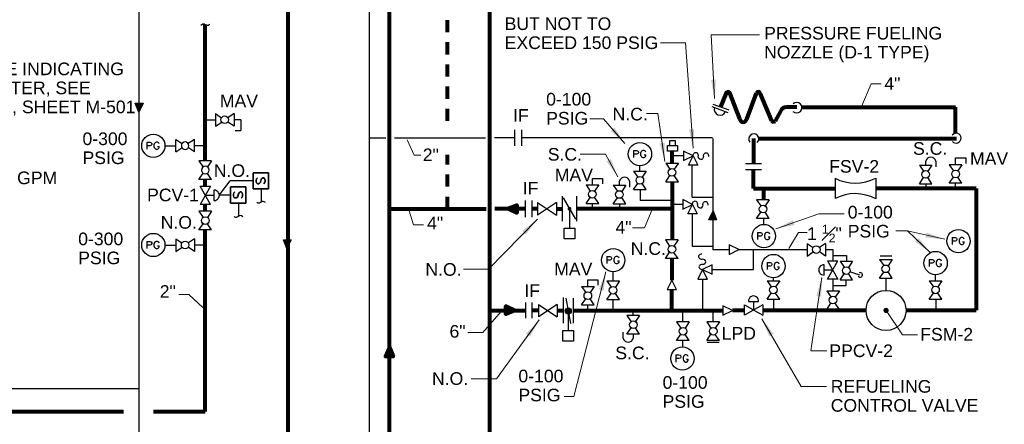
# Model space of a CAD drawing. Extents: x 698.8 to 727.4, y 795.8 to 814.9.
# Tile 8 of 9: x 717.7 to 727.4, y 803 to 807. Entities that reach past the tile are written whole.
import ezdxf

# ---------------------------------------------------------------- set-up
doc = ezdxf.new("R2010")
doc.units = 0
doc.header["$LTSCALE"] = 0.04
doc.header["$MEASUREMENT"] = 0
doc.linetypes.add('( Hidden )', pattern=[4.5, 3, -1.5])
for name, color, linetype, lineweight in [('M-Anno-Keyn', 4, 'Continuous', 18), ('M-Fuel-Elec', 113, 'Continuous', 35), ('M-Fuel-Fttg', 51, 'Continuous', 25), ('M-Fuel-Main 1', 1, 'Continuous', 80), ('M-Fuel-Recov', 6, 'Continuous', 25), ('M-Fuel-Recov 1', 6, 'Continuous', 25)]:
    doc.layers.add(name, color=color, linetype=linetype, lineweight=lineweight)
doc.styles.add('Style-Arial', font='ARIAL.TTF')

# ---------------------------------------------------------------- blocks, each defined once
blk = doc.blocks.new('*U2')
at = {"layer": 'M-Fuel-Fttg', "flags": 128}
for points in [[(-0.063, 0.0348), (-0.063, -0.0355)], [(-0.063, 0.0348), (-0.0331, 0.0348), (-0.0226, 0.0318), (-0.0196, 0.0288), (-0.0151, 0.0213), (-0.0151, 0.0123), (-0.0196, 0.0049), (-0.0226, 0.0019), (-0.0331, -0.0011), (-0.063, -0.0011)], [(0.0582, 0.0183), (0.0552, 0.0258), (0.0477, 0.0318), (0.0417, 0.0348), (0.0283, 0.0348), (0.0208, 0.0318), (0.0148, 0.0258), (0.0103, 0.0183), (0.0073, 0.0079), (0.0073, -0.0086), (0.0103, -0.0191), (0.0148, -0.0251), (0.0208, -0.0325), (0.0283, -0.0355), (0.0417, -0.0355), (0.0477, -0.0325), (0.0552, -0.0251), (0.0582, -0.0191), (0.0582, -0.0086)], [(0.0417, -0.0086), (0.0582, -0.0086)]]:
    blk.add_lwpolyline(points, dxfattribs=at)
at = {"layer": 'M-Fuel-Fttg'}
blk.add_circle((0.0008, -0.0011), 0.1154, dxfattribs=at)
blk = doc.blocks.new('*U11')
at = {"layer": 'M-Fuel-Fttg'}
for centre, start_param, end_param in [((-0.0008, 0.051), 4.742363, 7.883956), ((0.0013, 0), 1.600771, 4.742363), ((0.0034, -0.0511), 4.742363, 7.883956)]:
    blk.add_ellipse(centre, major_axis=(-0.035, 0), ratio=0.729, start_param=start_param, end_param=end_param, dxfattribs=at)

msp = doc.modelspace()

# ---------------------------------------------------------------- hatches: boundary and pattern name
at = {"layer": 'M-Anno-Keyn', "lineweight": 18}
msp.add_hatch(color=256, dxfattribs=at).paths.add_polyline_path([(726.2206, 804.0925, 1), (726.2676, 804.0689, 1)])
at = {"layer": 'M-Fuel-Fttg', "extrusion": (0, 0, -1)}
for points in [[(-718.8339, 806.0442), (-718.8763, 806.1327), (-718.7984, 806.1327)], [(-724.5639, 804.9777), (-724.5286, 805.0662), (-724.486, 804.9777)], [(-720.3025, 804.6925), (-720.3449, 804.781), (-720.267, 804.781)]]:
    msp.add_hatch(color=256, dxfattribs=at).paths.add_polyline_path(points)
at = {"layer": 'M-Fuel-Fttg'}
msp.add_hatch(color=256, dxfattribs=at).paths.add_polyline_path([(723.0949, 805.1044, 1), (723.114, 805.0708, 1)])
at = {"layer": 'M-Fuel-Main 1', "extrusion": (0, 0, -1)}
for points in [[(-722.5818, 805.0467), (-722.5818, 805.1246), (-722.4933, 805.0892)], [(-722.4738, 804.0444), (-722.5623, 804.0798), (-722.4738, 804.1223)], [(-721.2792, 803.6229), (-721.3569, 803.6245), (-721.3198, 803.7123)]]:
    msp.add_hatch(color=256, dxfattribs=at).paths.add_polyline_path(points)

# ---------------------------------------------------------------- linework, layer by layer
at = {"layer": 'M-Anno-Keyn', "lineweight": 18, "flags": 128}
for points in [[(724.5435, 806.1789), (724.5087, 806.8112), (724.9902, 806.8112)], [(724.3299, 805.6869), (724.2564, 806.7309), (724.0064, 806.7309)], [(725.9993, 806.1004), (726.0952, 806.3242), (726.1947, 806.3242)], [(723.6537, 805.7352), (723.4405, 805.9803), (723.3056, 805.9803)], [(724.0505, 805.5545), (723.9798, 806.0302), (723.8697, 806.0302)], [(721.6296, 805.6192), (721.5628, 805.6192), (721.493, 805.771)], [(723.5826, 805.4048), (723.4619, 805.6286), (723.2119, 805.6286)], [(721.6569, 804.9272), (721.5567, 804.9272), (721.5143, 805.0668)], [(723.9247, 805.0807), (723.8501, 804.8995), (723.7294, 804.8995)], [(725.1512, 804.8875), (725.5773, 805.0391), (725.8273, 805.0391)], [(722.7857, 804.9848), (722.3022, 804.489), (722.0522, 804.489)], [(725.4621, 804.8521), (725.3767, 804.8521), (725.2805, 804.6954)], [(726.8261, 804.7861), (726.4573, 804.868), (726.3412, 804.868)], [(726.6868, 804.6509), (726.4573, 804.868), (726.3549, 804.868)], [(723.4665, 804.4626), (723.1468, 803.2263), (723.0509, 803.2263)], [(725.6058, 804.4061), (725.4992, 803.6814), (725.6555, 803.6814)], [(719.4688, 804.1101), (719.3306, 804.2376), (719.2297, 804.2376)], [(722.4268, 804.0706), (722.2445, 803.8622), (722.0976, 803.8622)], [(726.2441, 804.0807), (726.407, 803.8389), (726.5562, 803.8389)], [(722.8033, 803.9862), (722.3805, 803.4036), (722.1305, 803.4036)], [(725.0125, 803.9975), (725.4033, 803.3261), (725.6533, 803.3261)]]:
    msp.add_lwpolyline(points, dxfattribs=at)
at = {"layer": 'M-Anno-Keyn', "lineweight": 18}
for points in [[(724.5083, 806.3648), (724.5435, 806.1789), (724.5582, 806.3675)], [(723.5118, 805.8603), (723.6537, 805.7352), (723.5495, 805.8931)], [(724.2918, 805.8722), (724.3299, 805.6869), (724.3417, 805.8757)], [(723.9982, 805.7363), (724.0505, 805.5545), (724.0477, 805.7436)], [(723.4716, 805.558), (723.5826, 805.4048), (723.5156, 805.5817)], [(722.6727, 804.8331), (722.7857, 804.9848), (722.6369, 804.868)], [(725.3194, 804.9739), (725.1512, 804.8875), (725.3362, 804.9268)], [(726.5334, 804.7616), (726.6868, 804.6509), (726.5678, 804.7979)], [(726.6377, 804.8023), (726.8261, 804.7861), (726.6485, 804.8512)], [(723.4437, 804.2748), (723.4665, 804.4626), (723.3953, 804.2873)], [(725.6032, 804.2169), (725.6058, 804.4061), (725.5538, 804.2242)], [(722.7134, 803.8197), (722.8033, 803.9862), (722.6729, 803.8491)]]:
    msp.add_solid(points, dxfattribs=at)
at = {"layer": 'M-Anno-Keyn', "lineweight": 18, "extrusion": (0, 0, -1)}
msp.add_solid([(-725.1285, 803.8481), (-725.0125, 803.9975), (-725.0853, 803.8229)], dxfattribs=at)
at = {"layer": 'M-Fuel-Elec'}
for p, q in [((719.9675, 805.2839), (719.9675, 805.4443)), ((719.9675, 805.4443), (720.1189, 805.4443)), ((720.1189, 805.4443), (720.1189, 805.2839)), ((719.7431, 805.1441), (719.7431, 805.3045)), ((719.7431, 805.3045), (719.8945, 805.3045)), ((719.8945, 805.3045), (719.8945, 805.1441)), ((720.1189, 805.2839), (719.9675, 805.2839)), ((719.8945, 805.1441), (719.7431, 805.1441))]:
    msp.add_line(p, q, dxfattribs=at)
at = {"layer": 'M-Fuel-Elec', "flags": 128}
for points in [[(720.0736, 805.3345), (720.0811, 805.3438), (720.0848, 805.3568), (720.0848, 805.3716), (720.0811, 805.3846), (720.0736, 805.3939), (720.0643, 805.3939), (720.0569, 805.3902), (720.0513, 805.3846), (720.0476, 805.3772), (720.0402, 805.3512), (720.0346, 805.3438), (720.0309, 805.34), (720.0216, 805.3345), (720.0105, 805.3345), (720.0012, 805.3438), (719.9975, 805.3568), (719.9975, 805.3716), (720.0012, 805.3846), (720.0105, 805.3939)], [(719.8492, 805.1946), (719.8567, 805.2039), (719.8604, 805.2169), (719.8604, 805.2318), (719.8567, 805.2448), (719.8492, 805.254), (719.84, 805.254), (719.8325, 805.2503), (719.827, 805.2448), (719.8232, 805.2373), (719.8158, 805.2113), (719.8102, 805.2039), (719.8065, 805.2002), (719.7972, 805.1946), (719.7861, 805.1946), (719.7768, 805.2039), (719.7731, 805.2169), (719.7731, 805.2318), (719.7768, 805.2448), (719.7861, 805.254)]]:
    msp.add_lwpolyline(points, dxfattribs=at)
at = {"layer": 'M-Fuel-Fttg'}
for p, q in [((724.5176, 806.1009), (724.6761, 806.0426)), ((724.5265, 806.125), (724.685, 806.0667)), ((719.5934, 806.031), (719.5934, 805.9059)), ((719.5934, 806.031), (719.6539, 805.9903)), ((719.7776, 806.031), (719.717, 805.9903)), ((719.7776, 806.031), (719.7776, 805.9059)), ((719.5934, 805.9059), (719.6551, 805.9473)), ((719.7776, 805.9059), (719.7159, 805.9473)), ((722.5591, 805.8706), (722.5591, 805.7108)), ((722.6283, 805.8706), (722.6283, 805.7108)), ((719.2005, 805.7757), (719.2622, 805.7344)), ((719.2005, 805.6506), (719.2005, 805.7757)), ((719.3847, 805.7757), (719.323, 805.7344)), ((719.3847, 805.6506), (719.3847, 805.7757)), ((719.2005, 805.6506), (719.261, 805.6911)), ((719.3847, 805.6506), (719.3242, 805.6911)), ((724.0755, 805.7136), (724.1768, 805.7136)), ((724.0755, 805.6594), (724.0755, 805.7136)), ((724.1013, 805.765), (724.1529, 805.765)), ((724.1013, 805.7136), (724.1013, 805.765)), ((724.1529, 805.765), (724.1529, 805.7136)), ((724.1768, 805.7136), (724.1768, 805.6594)), ((724.1768, 805.6594), (724.0755, 805.6594)), ((724.3307, 805.6126), (724.2362, 805.6599)), ((724.2362, 805.6599), (724.2362, 805.5654)), ((724.2362, 805.5654), (724.3307, 805.6126)), ((724.2834, 805.5183), (724.3307, 805.6126)), ((724.3307, 805.6126), (724.3779, 805.5183)), ((719.5538, 805.5625), (719.4288, 805.5625)), ((719.4288, 805.5625), (719.4701, 805.5008)), ((719.5538, 805.5625), (719.5132, 805.502)), ((724.0596, 805.5401), (724.1002, 805.4797)), ((724.0596, 805.5401), (724.1848, 805.5401)), ((724.1848, 805.5401), (724.1435, 805.4785)), ((724.3779, 805.5183), (724.2834, 805.5183)), ((724.8489, 805.5355), (725.0092, 805.5355)), ((726.5748, 805.5205), (726.6154, 805.46)), ((726.5748, 805.5205), (726.6999, 805.5205)), ((726.6999, 805.5205), (726.6585, 805.4588)), ((726.8709, 805.5246), (726.9122, 805.4629)), ((726.996, 805.5246), (726.8709, 805.5246)), ((726.996, 805.5246), (726.9553, 805.4641)), ((719.4288, 805.3783), (719.4701, 805.44)), ((719.5538, 805.3783), (719.5132, 805.4388)), ((723.7409, 805.4615), (723.7816, 805.4011)), ((723.7409, 805.4615), (723.8662, 805.4615)), ((723.8662, 805.4615), (723.8248, 805.3999)), ((724.0596, 805.356), (724.1002, 805.4164)), ((724.1848, 805.356), (724.1435, 805.4176)), ((725.0092, 805.4744), (724.8489, 805.4744)), ((725.7383, 805.3905), (725.7383, 805.1883)), ((726.1425, 805.3915), (726.1425, 805.1854)), ((726.5748, 805.3363), (726.6154, 805.3968)), ((726.6999, 805.3363), (726.6585, 805.398)), ((726.8709, 805.3404), (726.9122, 805.4021)), ((726.996, 805.3404), (726.9553, 805.4011)), ((719.5538, 805.3783), (719.4288, 805.3783)), ((719.5441, 805.3106), (719.4409, 805.1301)), ((719.5441, 805.1301), (719.4409, 805.3106)), ((719.4409, 805.3106), (719.5441, 805.3106)), ((719.6321, 805.2243), (719.7391, 805.3641)), ((719.9675, 805.3641), (719.7391, 805.3641)), ((720.0458, 805.2859), (720.0458, 805.1526)), ((723.2695, 805.324), (723.31, 805.2635)), ((723.2695, 805.324), (723.3946, 805.324)), ((723.3946, 805.324), (723.3532, 805.2623)), ((723.5386, 805.3213), (723.5793, 805.2608)), ((723.5386, 805.3213), (723.6637, 805.3213)), ((723.6637, 805.3213), (723.6223, 805.2596)), ((723.7409, 805.2774), (723.7816, 805.338)), ((723.8662, 805.2774), (723.8248, 805.339)), ((724.0596, 805.356), (724.1848, 805.356)), ((726.5748, 805.3363), (726.6999, 805.3363)), ((726.996, 805.3404), (726.8709, 805.3404)), ((719.5781, 805.2203), (719.4925, 805.2203)), ((719.5781, 805.2716), (719.5781, 805.1703)), ((719.6321, 805.2243), (719.7431, 805.2243)), ((723.0332, 805.2116), (723.0332, 804.9637)), ((723.043, 805.1946), (723.1636, 804.9847)), ((723.1757, 805.2116), (723.1757, 804.9637)), ((723.2695, 805.1398), (723.31, 805.2003)), ((723.3946, 805.1398), (723.3532, 805.2015)), ((723.5386, 805.1371), (723.5793, 805.1977)), ((723.6637, 805.1371), (723.6223, 805.1988)), ((723.7409, 805.2774), (723.8662, 805.2774)), ((719.5441, 805.1301), (719.4409, 805.1301)), ((719.8214, 805.146), (719.8214, 805.0127)), ((722.6655, 805.1687), (722.6655, 805.0053)), ((722.732, 805.1687), (722.732, 805.0053)), ((722.7877, 805.1497), (722.9741, 805.0247)), ((722.9741, 805.1497), (722.7877, 805.0247)), ((722.7877, 805.1497), (722.7877, 805.0247)), ((722.9741, 805.1497), (722.9741, 805.0247)), ((723.1045, 805.0876), (723.1045, 804.8947)), ((723.2695, 805.1398), (723.3946, 805.1398)), ((723.5386, 805.1371), (723.6637, 805.1371)), ((724.3244, 805.1309), (724.2299, 805.1783)), ((724.2299, 805.1783), (724.2299, 805.0838)), ((724.2299, 805.0838), (724.3244, 805.1309)), ((724.2772, 805.0366), (724.3244, 805.1309)), ((724.3244, 805.1309), (724.3716, 805.0366)), ((724.961, 805.1771), (725.0025, 805.1154)), ((725.0863, 805.1771), (724.961, 805.1771)), ((725.0863, 805.1771), (725.0456, 805.1166)), ((719.4288, 805.0624), (719.4701, 805.0007)), ((719.5538, 805.0624), (719.4288, 805.0624)), ((719.5538, 805.0624), (719.5132, 805.0019)), ((724.3716, 805.0366), (724.2772, 805.0366)), ((724.961, 804.9929), (725.0025, 805.0546)), ((725.0863, 804.9929), (724.961, 804.9929)), ((725.0863, 804.9929), (725.0456, 805.0534)), ((719.4288, 804.8782), (719.4701, 804.9399)), ((719.5538, 804.8782), (719.5132, 804.9387)), ((723.0523, 804.8947), (723.1566, 804.8947)), ((723.0523, 804.7891), (723.0523, 804.8947)), ((723.1566, 804.8947), (723.1566, 804.7891)), ((719.5538, 804.8782), (719.4288, 804.8782)), ((719.2005, 804.7901), (719.2005, 804.665)), ((719.2005, 804.7901), (719.261, 804.7496)), ((719.2005, 804.665), (719.2622, 804.7063)), ((719.3847, 804.665), (719.323, 804.7063)), ((719.3847, 804.7901), (719.3242, 804.7496)), ((719.3847, 804.7901), (719.3847, 804.665)), ((723.1566, 804.7891), (723.0523, 804.7891)), ((724.0565, 804.7791), (724.0978, 804.7176)), ((724.1816, 804.7791), (724.0565, 804.7791)), ((724.1816, 804.7791), (724.1411, 804.7186)), ((724.7833, 804.6833), (724.6883, 804.7294)), ((724.6883, 804.7294), (724.6895, 804.6349)), ((725.4604, 804.7443), (725.4604, 804.6192)), ((725.4604, 804.7443), (725.5209, 804.7036)), ((725.6446, 804.7443), (725.5841, 804.7036)), ((725.6446, 804.7443), (725.6446, 804.6192)), ((724.0565, 804.5951), (724.0978, 804.6566)), ((724.1816, 804.5951), (724.1411, 804.6556)), ((724.6895, 804.6349), (724.7833, 804.6833)), ((725.4604, 804.6192), (725.5221, 804.6606)), ((725.6446, 804.6192), (725.5829, 804.6606)), ((724.1816, 804.5951), (724.0565, 804.5951)), ((724.5193, 804.5333), (724.4249, 804.4861)), ((724.5193, 804.439), (724.5193, 804.5333)), ((725.6303, 804.4307), (725.6303, 804.5321)), ((725.6643, 804.3916), (725.7675, 804.5722)), ((725.6643, 804.5722), (725.7675, 804.3916)), ((725.6643, 804.5722), (725.7675, 804.5722)), ((725.7878, 804.5679), (725.8285, 804.5075)), ((725.7878, 804.5679), (725.9129, 804.5679)), ((725.9129, 804.5679), (725.8715, 804.5063)), ((726.1804, 804.5847), (726.2209, 804.524)), ((726.1804, 804.5847), (726.3055, 804.5847)), ((726.3055, 804.5847), (726.2642, 804.523)), ((724.4249, 804.4861), (724.3777, 804.3916)), ((724.4249, 804.4861), (724.5193, 804.439)), ((724.4722, 804.3916), (724.4249, 804.4861)), ((725.6303, 804.4818), (725.7159, 804.4818)), ((725.7878, 804.3838), (725.8285, 804.4442)), ((725.9129, 804.3838), (725.8715, 804.4454)), ((725.8823, 804.4651), (725.9797, 804.4316)), ((726.1804, 804.4005), (726.2209, 804.461)), ((726.3055, 804.4005), (726.2642, 804.4622)), ((723.2251, 804.3185), (723.2658, 804.258)), ((723.2251, 804.3185), (723.3502, 804.3185)), ((723.3502, 804.3185), (723.3088, 804.2568)), ((723.4761, 804.3723), (723.5166, 804.3118)), ((723.4761, 804.3723), (723.6011, 804.3723)), ((723.6011, 804.3723), (723.5598, 804.3108)), ((724.1202, 804.3814), (724.0731, 804.2869)), ((724.1674, 804.2869), (724.1202, 804.3814)), ((724.3777, 804.3916), (724.4722, 804.3916)), ((725.0654, 804.3752), (725.1059, 804.3147)), ((725.0654, 804.3752), (725.1905, 804.3752)), ((725.1905, 804.3752), (725.1491, 804.3135)), ((725.7675, 804.3916), (725.6643, 804.3916)), ((725.7878, 804.3838), (725.9129, 804.3838)), ((726.1804, 804.4005), (726.3055, 804.4005)), ((726.6735, 804.3752), (726.7142, 804.3147)), ((726.6735, 804.3752), (726.7986, 804.3752)), ((726.7986, 804.3752), (726.7573, 804.3135)), ((723.0418, 804.2102), (723.0418, 803.9529)), ((723.4761, 804.1883), (723.5166, 804.2488)), ((723.6011, 804.1883), (723.5598, 804.2498)), ((724.0731, 804.2869), (724.1674, 804.2869)), ((725.0654, 804.191), (725.1059, 804.2517)), ((725.1905, 804.191), (725.1491, 804.2527)), ((725.6559, 804.2748), (725.6964, 804.2143)), ((725.6559, 804.2748), (725.781, 804.2748)), ((725.781, 804.2748), (725.7396, 804.2131)), ((726.6735, 804.191), (726.7142, 804.2517)), ((726.7986, 804.191), (726.7573, 804.2527)), ((722.6682, 804.1594), (722.6682, 804.0045)), ((722.732, 804.1594), (722.732, 804.0045)), ((722.7973, 804.1406), (722.9838, 804.0156)), ((722.9838, 804.1406), (722.7973, 804.0156)), ((722.7973, 804.1406), (722.7973, 804.0156)), ((722.9838, 804.1406), (722.9838, 804.0156)), ((723.0689, 804.2008), (723.1152, 803.95)), ((723.1412, 804.203), (723.1412, 803.9551)), ((723.2251, 804.1343), (723.2658, 804.195)), ((723.2251, 804.1343), (723.3502, 804.1343)), ((723.3502, 804.1343), (723.3088, 804.196)), ((723.4761, 804.1883), (723.6011, 804.1883)), ((724.6266, 804.127), (724.6265, 804.0325)), ((724.721, 804.0795), (724.6266, 804.127)), ((724.8404, 804.1357), (725.0208, 804.0325)), ((725.0208, 804.1357), (724.8404, 804.0325)), ((724.8404, 804.0325), (724.8404, 804.1357)), ((724.8793, 804.1697), (724.9807, 804.1697)), ((724.9306, 804.1697), (724.9306, 804.0841)), ((725.0208, 804.1357), (725.0208, 804.0325)), ((725.0654, 804.191), (725.1905, 804.191)), ((725.6559, 804.0906), (725.6964, 804.1511)), ((725.781, 804.0906), (725.7396, 804.1522)), ((726.6735, 804.191), (726.7986, 804.191)), ((723.0922, 804.0754), (723.0922, 803.8826)), ((723.6744, 804.0301), (723.7158, 803.9684)), ((723.7997, 804.0301), (723.6744, 804.0301)), ((723.7997, 804.0301), (723.759, 803.9696)), ((724.6265, 804.0325), (724.721, 804.0795)), ((725.6559, 804.0906), (725.781, 804.0906)), ((724.1672, 803.9667), (724.2086, 803.905)), ((724.2923, 803.9667), (724.1672, 803.9667)), ((724.2923, 803.9667), (724.2518, 803.9062)), ((724.4662, 803.9667), (724.5076, 803.905)), ((724.5913, 803.9667), (724.4662, 803.9667)), ((724.5913, 803.9667), (724.5506, 803.9062)), ((723.04, 803.8826), (723.1443, 803.8826)), ((723.04, 803.777), (723.04, 803.8826)), ((723.1443, 803.8826), (723.1443, 803.777)), ((723.6744, 803.8459), (723.7158, 803.9076)), ((723.7997, 803.8459), (723.6744, 803.8459)), ((723.7997, 803.8459), (723.759, 803.9064)), ((724.1672, 803.7825), (724.2086, 803.8442)), ((724.2923, 803.7825), (724.2518, 803.843)), ((724.4662, 803.7825), (724.5076, 803.8442)), ((724.5913, 803.7825), (724.5506, 803.843)), ((723.1443, 803.777), (723.04, 803.777)), ((724.2923, 803.7825), (724.1672, 803.7825)), ((724.5913, 803.7825), (724.4662, 803.7825))]:
    msp.add_line(p, q, dxfattribs=at)
for centre, radius in [((719.6855, 805.9696), 0.0378), ((724.121, 805.4481), 0.0378), ((723.8024, 805.3695), 0.0378), ((726.6362, 805.4284), 0.0378), ((726.9346, 805.4325), 0.0378), ((723.3308, 805.2319), 0.0378), ((723.6, 805.2292), 0.0378), ((725.0248, 805.085), 0.0378), ((719.4925, 804.9703), 0.0378), ((719.2926, 804.7287), 0.0378), ((724.1202, 804.6871), 0.0378), ((725.5525, 804.6829), 0.0378), ((725.8492, 804.4759), 0.0378), ((726.2418, 804.4925), 0.0378), ((723.5374, 804.2803), 0.0378), ((725.1267, 804.2832), 0.0378), ((726.7349, 804.2832), 0.0378), ((723.2865, 804.2265), 0.0378), ((725.7172, 804.1827), 0.0378), ((726.2441, 804.0807), 0.1983), ((723.0921, 804.0754), 0.0302), ((723.0921, 804.0754), 0.0293), ((723.0921, 804.0754), 0.0286), ((723.0921, 804.0754), 0.0274), ((723.0921, 804.0754), 0.0257), ((723.0921, 804.0754), 0.0246), ((723.0921, 804.0754), 0.0226), ((723.0921, 804.0754), 0.0213), ((723.0921, 804.0754), 0.0196), ((723.0921, 804.0754), 0.0189), ((723.0921, 804.0754), 0.0173), ((723.0921, 804.0754), 0.0166), ((723.0921, 804.0754), 0.0151), ((723.0921, 804.0754), 0.0133), ((723.0921, 804.0754), 0.0117), ((723.0921, 804.0754), 0.0104), ((723.0921, 804.0754), 0.00944), ((723.0921, 804.0754), 0.00723), ((723.0921, 804.0754), 0.00596), ((723.0921, 804.0754), 0.00378), ((723.0921, 804.0754), 0.00186), ((723.7382, 803.938), 0.0378), ((724.2309, 803.8746), 0.0378), ((724.5299, 803.8746), 0.0378)]:
    msp.add_circle(centre, radius, dxfattribs=at)
at = {"layer": 'M-Fuel-Fttg', "extrusion": (0, 0, -1)}
for centre in [(-719.2926, 805.7119), (-719.4925, 805.4704)]:
    msp.add_circle(centre, 0.0378, dxfattribs=at)
at = {"layer": 'M-Fuel-Fttg'}
for centre, radius, start, end in [((724.5969, 806.0718), 0.057, 159.8238, 339.8238), ((725.3584, 806.0893), 0.0523, 224.31742, 132.5003), ((724.9323, 805.7802), 0.0499, 313.96441, 220.24296), ((726.9389, 805.7872), 0.0489, 222.54404, 140.76388), ((725.9396, 805.7781), 0.4367, 242.55708, 297.70279), ((719.5814, 805.2209), 0.0508, 266.27564, 93.72436), ((725.9383, 804.811), 0.4265, 61.37855, 117.78367), ((725.6269, 804.4813), 0.0508, 86.27564, 273.72436), ((725.9868, 804.4325), 0.0236, 216.8699, 111.39826), ((724.9301, 804.173), 0.0508, 356.27564, 183.72436)]:
    msp.add_arc(centre, radius, start, end, dxfattribs=at)
for points in [[(719.4467, 806.9071), (719.4656, 806.9197), (719.4845, 806.9228), (719.5002, 806.9071), (719.5191, 806.9039), (719.538, 806.9165), (719.538, 806.9165)], [(720.0893, 805.1486), (720.0673, 805.1643), (720.0505, 805.157), (720.0327, 805.1423), (720.0107, 805.1402), (720.0034, 805.1518)], [(719.8649, 805.0088), (719.8429, 805.0245), (719.8262, 805.0172), (719.8083, 805.0025), (719.7863, 805.0004), (719.779, 805.0119)]]:
    msp.add_open_spline(points, degree=3, dxfattribs=at)
for points in [[(718.8339, 806.0442), (718.7984, 806.1327), (718.8763, 806.1327)], [(724.5286, 805.0662), (724.5639, 804.9777), (724.486, 804.9777)], [(720.3025, 804.6925), (720.267, 804.781), (720.3449, 804.781)]]:
    msp.add_3dface(points, dxfattribs=at)
at = {"layer": 'M-Fuel-Main 1'}
for p, q in [((722.3156, 802.3783), (722.3156, 812.1339)), ((720.3138, 802.1019), (720.3138, 811.7266)), ((721.3195, 800.5221), (721.3195, 811.727)), ((719.4925, 805.5625), (719.4925, 806.9146)), ((724.6558, 806.228), (724.6037, 806.0973)), ((724.7934, 805.9777), (724.6975, 806.228)), ((724.862, 805.977), (724.9603, 806.2337)), ((725.1105, 805.9582), (724.9956, 806.2335)), ((725.3606, 806.0946), (725.2605, 806.0946)), ((725.4105, 806.0939), (726.9336, 806.0939)), ((726.9336, 805.8352), (726.9336, 806.0939)), ((725.1979, 806.0527), (725.1438, 805.9555)), ((724.9291, 805.783), (724.9291, 805.5355)), ((724.981, 805.7829), (726.9433, 805.7836)), ((724.1223, 805.5401), (724.1223, 805.6587)), ((724.9291, 805.2871), (724.9291, 805.4744)), ((719.4925, 805.3106), (719.4925, 805.3783)), ((724.1231, 805.3553), (724.1231, 804.7791)), ((724.9291, 805.2871), (725.7383, 805.2871)), ((725.0311, 805.1771), (725.0311, 805.2871)), ((727.1366, 805.2895), (726.1425, 805.2895)), ((727.1366, 805.2895), (727.1366, 804.0842)), ((719.4925, 805.0624), (719.4925, 805.1301)), ((721.32, 805.0887), (722.2785, 805.0887)), ((722.3653, 805.0889), (722.6655, 805.0889)), ((722.732, 805.0889), (722.7879, 805.0889)), ((722.9746, 805.0884), (723.0332, 805.0884)), ((724.1231, 805.087), (723.1757, 805.087)), ((719.4925, 803.0806), (719.4925, 804.8782)), ((724.1202, 804.5951), (724.1202, 804.3814)), ((724.1202, 804.0798), (724.1202, 804.2869)), ((722.3154, 804.0798), (722.6682, 804.0798)), ((722.7973, 804.0798), (722.732, 804.0798)), ((722.9831, 804.0798), (723.0418, 804.0798)), ((723.1412, 804.0798), (724.628, 804.0796)), ((724.8395, 804.0795), (724.721, 804.0795)), ((725.0217, 804.0827), (726.0458, 804.0827)), ((726.4424, 804.0842), (727.1366, 804.0842)), ((715.0039, 803.0806), (718.6804, 803.0806)), ((718.9775, 803.0806), (719.4925, 803.0806))]:
    msp.add_line(p, q, dxfattribs=at)
at = {"layer": 'M-Fuel-Main 1', "linetype": '( Hidden )'}
for p, q in [((721.8937, 805.9577), (721.8937, 810.3314)), ((721.8937, 805.0876), (721.8937, 805.6209))]:
    msp.add_line(p, q, dxfattribs=at)
at = {"layer": 'M-Fuel-Main 1'}
for centre, radius, start, end in [((724.6766, 806.2245), 0.0211, 9.57842, 170.42157), ((724.978, 806.2295), 0.0181, 12.71595, 166.84955), ((725.2565, 806.0327), 0.0619, 86.28814, 161.09199), ((724.8278, 805.9817), 0.0346, 186.56492, 352.21003), ((725.1285, 805.9731), 0.0234, 219.51854, 310.8801)]:
    msp.add_arc(centre, radius, start, end, dxfattribs=at)
for points in [[(722.4933, 805.0892), (722.5818, 805.1246), (722.5818, 805.0467)], [(722.5623, 804.0798), (722.4738, 804.0444), (722.4738, 804.1223)], [(721.3198, 803.7123), (721.3569, 803.6245), (721.2792, 803.6229)]]:
    msp.add_3dface(points, dxfattribs=at)
at = {"layer": 'M-Fuel-Recov'}
for p, q in [((721.1189, 811.1482), (721.1189, 800.6724)), ((718.8336, 807.9523), (718.8336, 802.1915)), ((721.1201, 805.7894), (721.2841, 805.7894)), ((721.369, 805.7893), (722.2708, 805.7893)), ((722.5591, 805.7894), (722.3619, 805.7894)), ((724.5245, 805.7894), (722.6283, 805.7894)), ((724.5279, 805.7848), (724.5279, 804.6823)), ((724.2364, 805.6126), (724.1202, 805.6126)), ((726.9346, 805.5917), (727.0351, 805.5917)), ((726.9346, 805.5246), (726.9346, 805.5917)), ((727.0351, 805.5917), (727.0351, 805.5372)), ((723.8036, 805.4615), (723.8035, 805.5142)), ((724.3213, 805.2022), (724.3213, 805.5164)), ((726.6373, 805.5205), (726.6373, 805.561)), ((726.7369, 805.561), (726.7369, 805.502)), ((723.3314, 805.3877), (723.4305, 805.3877)), ((723.332, 805.324), (723.3314, 805.3877)), ((723.4305, 805.3877), (723.4305, 805.3349)), ((723.6011, 805.3213), (723.6011, 805.3618)), ((723.7008, 805.3618), (723.7008, 805.3028)), ((726.6373, 805.3363), (726.6373, 805.2866)), ((726.9283, 805.3404), (726.9283, 805.2902)), ((723.8041, 805.2774), (723.8041, 805.169)), ((724.3213, 805.2022), (724.5286, 805.2022)), ((723.3291, 805.1398), (723.3291, 805.0853)), ((723.6011, 805.1371), (723.6011, 805.0874)), ((724.1231, 805.169), (723.8041, 805.169)), ((724.2299, 805.1309), (724.1233, 805.1309)), ((724.3213, 805.0347), (724.3213, 804.7164)), ((725.028, 804.9929), (725.028, 804.9329)), ((724.3213, 804.7164), (724.5279, 804.7164)), ((724.6888, 804.6823), (724.5279, 804.6823)), ((724.7833, 804.6833), (725.4604, 804.6828)), ((724.9306, 804.4861), (724.9306, 804.6829)), ((725.6436, 804.6829), (725.7159, 804.6829)), ((725.7159, 804.6829), (725.7159, 804.5741)), ((725.7159, 804.6243), (725.8509, 804.6243)), ((725.8509, 804.6243), (725.8509, 804.5698)), ((726.1869, 804.6222), (726.3033, 804.6222)), ((723.5386, 804.3749), (723.5384, 804.4634)), ((724.5192, 804.4861), (724.9306, 804.4861)), ((725.1279, 804.3752), (725.1279, 804.4049)), ((726.7361, 804.3752), (726.7361, 804.4345)), ((723.2869, 804.3824), (723.386, 804.3824)), ((723.2876, 804.3185), (723.2869, 804.3824)), ((723.386, 804.3824), (723.3847, 804.3303)), ((724.4261, 804.0795), (724.4261, 804.3916)), ((725.7159, 804.394), (725.7159, 804.2766)), ((725.7159, 804.3269), (725.8478, 804.3269)), ((725.8478, 804.3269), (725.8478, 804.3856)), ((726.243, 804.4005), (726.2414, 804.279)), ((723.2847, 804.1343), (723.2847, 804.0798)), ((723.5391, 804.0798), (723.5391, 804.1883)), ((725.1285, 804.191), (725.1285, 804.0827)), ((726.7368, 804.191), (726.7368, 804.0827)), ((723.737, 804.0301), (723.737, 804.0798)), ((724.2246, 804.0795), (724.2246, 803.9667)), ((724.5267, 804.0795), (724.5267, 803.9667)), ((723.6375, 803.8054), (723.6375, 803.8644)), ((723.737, 803.8459), (723.737, 803.8054)), ((724.2246, 803.7825), (724.2246, 803.7193)), ((724.4701, 803.7658), (724.5896, 803.7658)), ((718.8336, 803.3036), (716.412, 803.3036))]:
    msp.add_line(p, q, dxfattribs=at)
for centre, start, end in [((726.6871, 805.5483), 14.29264, 165.70736), ((723.6509, 805.3491), 14.29264, 165.70736), ((723.6873, 803.8181), 194.29264, 345.70736)]:
    msp.add_arc(centre, 0.0514, start, end, dxfattribs=at)
at = {"layer": 'M-Fuel-Recov 1'}
for p, q in [((719.4925, 805.9696), (719.5965, 805.9696)), ((719.8444, 805.9696), (719.7769, 805.9695)), ((719.8444, 805.9696), (719.8444, 805.8647)), ((719.7872, 805.8647), (719.8444, 805.8647)), ((719.0925, 805.712), (719.1996, 805.712)), ((719.4925, 805.712), (719.3854, 805.712)), ((719.0925, 804.7287), (719.1996, 804.7287)), ((719.4925, 804.7287), (719.3854, 804.7287))]:
    msp.add_line(p, q, dxfattribs=at)

# ---------------------------------------------------------------- block references
at = {"layer": 'M-Fuel-Fttg'}
for p in [(718.9762, 805.7131), (723.8027, 805.6307), (725.0322, 804.8186), (718.9762, 804.7298), (726.9619, 804.7685), (723.5376, 804.5799), (725.127, 804.5214), (726.7352, 804.5511), (724.2238, 803.605)]:
    msp.add_blockref('*U2', p, dxfattribs=at)
at = {"layer": 'M-Fuel-Fttg', "extrusion": (0, 0, -1), "rotation": 270}
for p in [(-724.4073, 805.6107), (-724.401, 805.1291)]:
    msp.add_blockref('*U11', p, dxfattribs=at)
at = {"layer": 'M-Fuel-Fttg', "extrusion": (0, 0, -1), "yscale": -1, "rotation": 180}
msp.add_blockref('*U11', (-724.4204, 804.5627), dxfattribs=at)

# ---------------------------------------------------------------- texts
at = {"layer": 'M-Anno-Keyn', "lineweight": 18, "char_height": 0.125, "attachment_point": 1, "line_spacing_factor": 0.903614, "style": 'Style-Arial'}
for s, insert in [('\\PSET AT 10% OVER\\PBPCV SETTING\\PBUT NOT TO\\PEXCEED 150 PSIG', (722.4619, 807.5487)), ('\\PPRESSURE FUELING\\PNOZZLE (D-1 TYPE)', (725.035, 807.0783)), ('4"', (726.2276, 806.3913)), ('MAV', (719.6367, 806.2187)), ('0-100\\PPSIG', (722.8731, 806.2357)), ('IF', (722.5453, 806.0747)), ('N.C.', (723.5321, 806.0881)), ('\\P0-300\\PPSIG', (718.2743, 806.0321)), ('2"', (721.6492, 805.6844)), ('S.C.', (722.8892, 805.6895)), ('S.C.', (726.5121, 805.7476)), ('MAV', (727.077, 805.6483)), ('N.O.', (719.5767, 805.5282)), ('MAV', (722.9585, 805.4839)), ('FSV-2', (725.6803, 805.5703)), ('FSI-3 600 GPM', (716.8107, 805.4565)), ('IF', (722.6413, 805.3545)), ('0-100\\PPSIG', (725.8644, 805.1165)), ('N.O.', (719.0502, 805.0154)), ('4"', (721.6921, 805.0086)), ('4"', (723.5605, 804.9665)), ('\\P0-300\\PPSIG', (718.2319, 805.04)), ('N.C.', (723.7119, 804.756)), ('N.O.', (721.6753, 804.549)), ('MAV', (722.9526, 804.5522)), ('2"', (719.0407, 804.3306)), ('IF', (722.6564, 804.339)), ('6"', (721.9146, 803.9357)), ('LPD', (724.6143, 803.9165)), ('FSM-2', (726.5837, 803.9066)), ('S.C.', (723.5588, 803.722)), ('PPCV-2', (725.6821, 803.7434)), ('N.O.', (721.7406, 803.4681)), ('0-100\\PPSIG', (722.598, 803.4931)), ('0-100\\PPSIG', (724.0278, 803.4292)), ('REFUELING\\PCONTROL VALVE', (725.6956, 803.3903))]:
    msp.add_mtext(s, dxfattribs=dict(at, insert=insert))
for s, insert, width in [('PRESSURE INDICATING TRANSMITTER, SEE DETAIL "H", SHEET M-501', (716.6671, 806.5363), 2.182591), ('\\A1;1 {\\H0.700000x;\\A1;\\S1#2;}"', (725.4613, 804.929), 0.452425)]:
    msp.add_mtext(s, dxfattribs=dict(at, insert=insert, width=width))
at = {"layer": 'M-Anno-Keyn', "lineweight": 18, "insert": (718.9149, 805.1604), "char_height": 0.125, "attachment_point": 7, "style": 'Style-Arial'}
msp.add_mtext('\\PPCV-1', dxfattribs=at)

doc.saveas('drawing.dxf')
